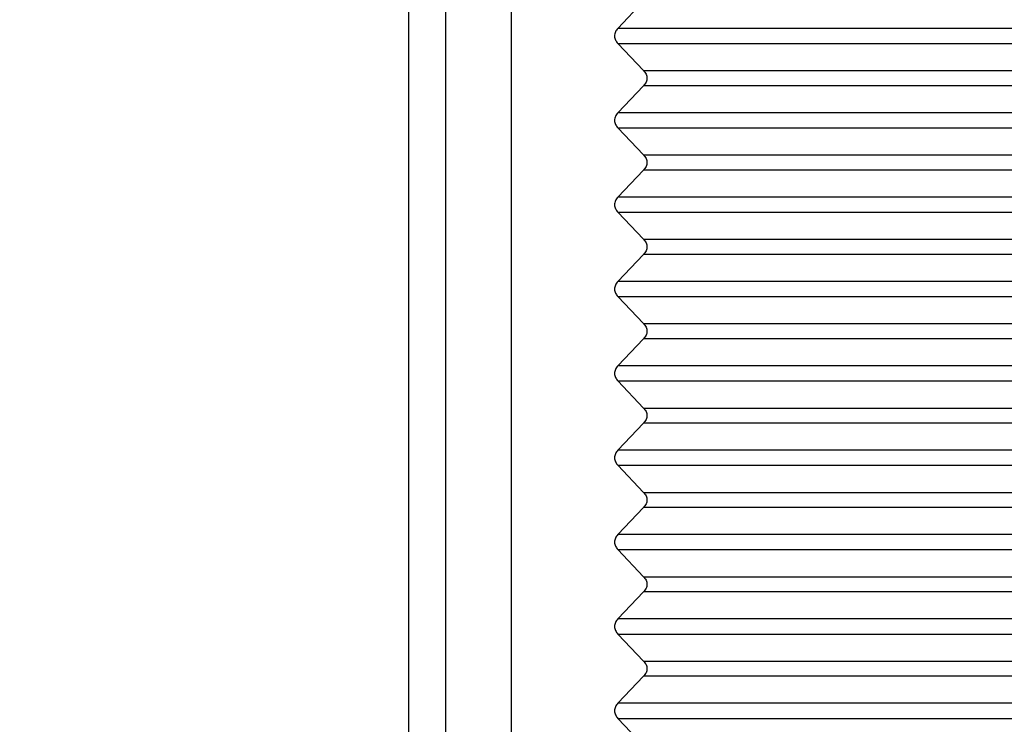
# Model space of a CAD drawing. Header units: inches. Extents: x 0 to 34, y 0 to 22.
# Tile 10 of 23: x 16.6 to 17.7, y 9.9 to 10.6. Entities that reach past the tile are written whole.
import ezdxf

# ---------------------------------------------------------------- set-up
doc = ezdxf.new("R2010")
doc.units = ezdxf.units.IN
doc.header["$LTSCALE"] = 1.87
doc.header["$MEASUREMENT"] = 0
doc.layers.get('0').update_dxf_attribs({"linetype": 'CONTINUOUS'})
doc.layers.add('DIMENSIONS', color=7, linetype='CONTINUOUS')
doc.styles.get("Standard").update_dxf_attribs({"font": 'txt', "width": 0.8})
doc.dimstyles.new('DIMSTYLE_1', dxfattribs={"dimtxt": 0.125, "dimasz": 0.18, "dimexe": 0.18, "dimexo": 0.0625, "dimgap": 0.09, "dimtad": 0, "dimtih": 1, "dimtoh": 1, "dimzin": 4, "dimdsep": 46, "dimtxsty": 'STANDARD', "dimblk": '_FILLED', "dimblk1": '_FILLED', "dimblk2": '_FILLED', "dimcen": 0.09, "dimadec": 0, "dimazin": 0, "dimtp": 0.02, "dimtm": 0.02, "dimtfac": 1, "dimtofl": 0, "dimtmove": 0, "dimatfit": 3, "dimldrblk": '_FILLED', "dimfxl": 1, "dimtolj": 1, "dimtzin": 4, "dimarcsym": 0})

# ---------------------------------------------------------------- blocks, each defined once
blk = doc.blocks.new('_FILLED')
at = {"color": 0, "linetype": 'BYBLOCK'}
blk.add_solid([(0, 0), (-1, 0.1736), (-1, -0.1736)], dxfattribs=at)
blk = doc.blocks.new('*D4')
at = {"layer": 'DIMENSIONS', "color": 2, "linetype": 'CONTINUOUS'}
for p, q in [((16.9745, 11.5564), (15.7644, 11.5564)), ((15.8894, 11.5564), (15.8894, 9.4519)), ((15.8894, 6.2414), (15.8894, 9.0144)), ((17.0847, 6.2414), (15.7644, 6.2414))]:
    blk.add_line(p, q, dxfattribs=at)
at = {"layer": 'DIMENSIONS', "color": 2, "linetype": 'CONTINUOUS', "xscale": 0.18, "yscale": 0.18, "zscale": 0.18}
for p, rotation in [((15.8894, 11.5564), 90), ((15.8894, 6.2414), 270)]:
    blk.add_blockref('_FILLED', p, dxfattribs=dict(at, rotation=rotation))
at = {"layer": 'DIMENSIONS', "color": 2, "linetype": 'CONTINUOUS', "width": 0.8}
for s, p in [('5.315', (15.6394, 9.2644)), ('[', (15.6394, 9.0769)), (']', (16.0394, 9.0769)), ('135', (15.7394, 9.0769))]:
    blk.add_text(s, height=0.125, dxfattribs=at).set_placement(p)

msp = doc.modelspace()

# ---------------------------------------------------------------- linework, layer by layer
at = {"color": 6, "linetype": 'CONTINUOUS'}
for p, q in [((17.037, 6.2808), (17.037, 11.5564)), ((17.0764, 11.5564), (17.0764, 6.2808))]:
    msp.add_line(p, q, dxfattribs=at)
at = {"color": 7, "linetype": 'CONTINUOUS'}
for p, q in [((17.1472, 6.2414), (17.1472, 11.5564)), ((17.2891, 10.6566), (17.2615, 10.6275)), ((20.9503, 10.6275), (17.2615, 10.6275)), ((17.2615, 10.6113), (17.2891, 10.5822)), ((17.2615, 10.6113), (20.9503, 10.6113)), ((17.2891, 10.5822), (20.9226, 10.5822)), ((17.2891, 10.566), (17.2615, 10.5369)), ((20.9226, 10.566), (17.2891, 10.566)), ((20.9503, 10.5369), (17.2615, 10.5369)), ((17.2615, 10.5207), (17.2891, 10.4917)), ((17.2615, 10.5207), (20.9503, 10.5207)), ((17.2891, 10.4917), (20.9226, 10.4917)), ((17.2891, 10.4755), (17.2615, 10.4464)), ((20.9226, 10.4755), (17.2891, 10.4755)), ((20.9503, 10.4464), (17.2615, 10.4464)), ((17.2615, 10.4302), (17.2891, 10.4011)), ((17.2615, 10.4302), (20.9503, 10.4302)), ((17.2891, 10.4011), (20.9226, 10.4011)), ((17.2891, 10.3849), (17.2615, 10.3558)), ((20.9226, 10.3849), (17.2891, 10.3849)), ((20.9503, 10.3558), (17.2615, 10.3558)), ((17.2615, 10.3396), (17.2891, 10.3106)), ((17.2615, 10.3396), (20.9503, 10.3396)), ((17.2891, 10.3106), (20.9226, 10.3106)), ((17.2891, 10.2944), (17.2615, 10.2653)), ((20.9226, 10.2944), (17.2891, 10.2944)), ((20.9503, 10.2653), (17.2615, 10.2653)), ((17.2615, 10.2491), (17.2891, 10.22)), ((17.2615, 10.2491), (20.9503, 10.2491)), ((17.2891, 10.22), (20.9226, 10.22)), ((17.2891, 10.2038), (17.2615, 10.1747)), ((20.9226, 10.2038), (17.2891, 10.2038)), ((20.9503, 10.1747), (17.2615, 10.1747)), ((17.2615, 10.1585), (17.2891, 10.1295)), ((17.2615, 10.1585), (20.9503, 10.1585)), ((17.2891, 10.1295), (20.9226, 10.1295)), ((17.2891, 10.1133), (17.2615, 10.0842)), ((20.9226, 10.1133), (17.2891, 10.1133)), ((20.9503, 10.0842), (17.2615, 10.0842)), ((17.2615, 10.068), (17.2891, 10.0389)), ((17.2615, 10.068), (20.9503, 10.068)), ((17.2891, 10.0389), (20.9226, 10.0389)), ((17.2891, 10.0227), (17.2615, 9.9936)), ((20.9226, 10.0227), (17.2891, 10.0227)), ((20.9503, 9.9936), (17.2615, 9.9936)), ((17.2615, 9.9774), (17.2891, 9.9484)), ((17.2615, 9.9774), (20.9503, 9.9774)), ((17.2891, 9.9484), (20.9226, 9.9484)), ((17.2891, 9.9322), (17.2615, 9.9031)), ((20.9226, 9.9322), (17.2891, 9.9322)), ((20.9503, 9.9031), (17.2615, 9.9031)), ((17.2615, 9.8869), (17.2891, 9.8578)), ((17.2615, 9.8869), (20.9503, 9.8869))]:
    msp.add_line(p, q, dxfattribs=at)
for points in [[(17.2615, 10.6275), (17.2605, 10.6264), (17.2586, 10.6239), (17.2576, 10.6193), (17.2587, 10.6149), (17.2605, 10.6124), (17.2615, 10.6113)], [(17.2891, 10.5822), (17.2902, 10.5811), (17.292, 10.5786), (17.293, 10.5741), (17.292, 10.5696), (17.2902, 10.5671), (17.2891, 10.566)], [(17.2615, 10.5369), (17.2605, 10.5358), (17.2586, 10.5333), (17.2576, 10.5288), (17.2587, 10.5243), (17.2605, 10.5218), (17.2615, 10.5207)], [(17.2891, 10.4917), (17.2902, 10.4906), (17.292, 10.488), (17.293, 10.4835), (17.292, 10.479), (17.2902, 10.4766), (17.2891, 10.4755)], [(17.2615, 10.4464), (17.2605, 10.4453), (17.2586, 10.4428), (17.2576, 10.4382), (17.2587, 10.4338), (17.2605, 10.4313), (17.2615, 10.4302)], [(17.2891, 10.4011), (17.2902, 10.4), (17.292, 10.3975), (17.293, 10.393), (17.292, 10.3885), (17.2902, 10.386), (17.2891, 10.3849)], [(17.2615, 10.3558), (17.2605, 10.3547), (17.2586, 10.3522), (17.2576, 10.3477), (17.2587, 10.3432), (17.2605, 10.3407), (17.2615, 10.3396)], [(17.2891, 10.3106), (17.2902, 10.3095), (17.292, 10.3069), (17.293, 10.3024), (17.292, 10.2979), (17.2902, 10.2955), (17.2891, 10.2944)], [(17.2615, 10.2653), (17.2605, 10.2642), (17.2586, 10.2617), (17.2576, 10.2571), (17.2587, 10.2527), (17.2605, 10.2502), (17.2615, 10.2491)], [(17.2891, 10.22), (17.2902, 10.2189), (17.292, 10.2164), (17.293, 10.2119), (17.292, 10.2074), (17.2902, 10.2049), (17.2891, 10.2038)], [(17.2615, 10.1747), (17.2605, 10.1736), (17.2586, 10.1711), (17.2576, 10.1666), (17.2587, 10.1621), (17.2605, 10.1596), (17.2615, 10.1585)], [(17.2891, 10.1295), (17.2902, 10.1283), (17.292, 10.1258), (17.293, 10.1213), (17.292, 10.1168), (17.2902, 10.1144), (17.2891, 10.1133)], [(17.2615, 10.0842), (17.2605, 10.0831), (17.2586, 10.0806), (17.2576, 10.076), (17.2587, 10.0716), (17.2605, 10.0691), (17.2615, 10.068)], [(17.2891, 10.0389), (17.2902, 10.0378), (17.292, 10.0353), (17.293, 10.0308), (17.292, 10.0263), (17.2902, 10.0238), (17.2891, 10.0227)], [(17.2615, 9.9936), (17.2605, 9.9925), (17.2586, 9.99), (17.2576, 9.9855), (17.2587, 9.981), (17.2605, 9.9785), (17.2615, 9.9774)], [(17.2891, 9.9484), (17.2902, 9.9472), (17.292, 9.9447), (17.293, 9.9402), (17.292, 9.9357), (17.2902, 9.9333), (17.2891, 9.9322)], [(17.2615, 9.9031), (17.2605, 9.902), (17.2586, 9.8995), (17.2576, 9.8949), (17.2587, 9.8905), (17.2605, 9.888), (17.2615, 9.8869)]]:
    msp.add_open_spline(points, degree=3, knots=[0, 0, 0, 0, 0.25645, 0.50369, 0.747109, 1, 1, 1, 1], dxfattribs=at)

# ---------------------------------------------------------------- dimensions: what is measured, and where the dimension line sits
at = {"layer": 'DIMENSIONS', "color": 2, "linetype": 'CONTINUOUS'}
dim = msp.add_linear_dim(base=(15.88935, 11.5564), p1=(17.08473, 6.24144), p2=(16.97449, 11.5564), angle=90, dimstyle='DIMSTYLE_1', dxfattribs=at)
dim.commit()
dim.dimension.update_dxf_attribs({"geometry": '*D4', "text_midpoint": (15.88935, 9.2332), "dimtype": 160})

doc.saveas('drawing.dxf')
